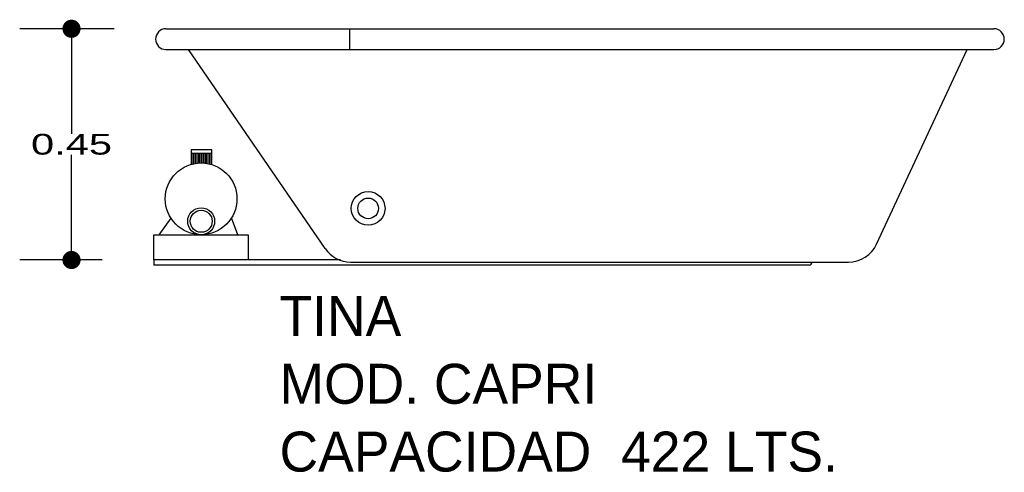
# Model space of a CAD drawing. Header units: millimetres. Extents: x 166.4 to 168.3, y 145.88 to 146.75.
import ezdxf

# ---------------------------------------------------------------- set-up
doc = ezdxf.new("R2010")
doc.units = ezdxf.units.MM
for name, color, linetype in [('cotas', 3, 'Continuous'), ('limies2', 2, 'Continuous'), ('limites', 1, 'Continuous')]:
    doc.layers.add(name, color=color, linetype=linetype)
doc.styles.add('77', font='txt')
doc.styles.add('style1', font='ABALC.TTF', dxfattribs={"width": 1.5})
doc.dimstyles.new('cotas1', dxfattribs={"dimtxt": 0.04, "dimasz": 0.035, "dimexe": 0.1, "dimexo": 0.1, "dimgap": 0, "dimtad": 0, "dimtih": 1, "dimtoh": 1, "dimzin": 1, "dimdsep": 46, "dimtxsty": 'style1', "dimblk": 'DOT', "dimcen": 0.2, "dimadec": 0, "dimazin": 0, "dimtm": 1e-09, "dimtfac": 1, "dimtix": 1, "dimtmove": 0, "dimatfit": 3, "dimfxl": 0, "dimarcsym": 0})

# ---------------------------------------------------------------- blocks, each defined once
blk = doc.blocks.new('_Dot')
at = {"layer": 'limies2', "color": 0, "lineweight": -2}
blk.add_line((-0.5, 0), (-1, 0), dxfattribs=at)
at = {"layer": 'limies2', "color": 0, "const_width": 0.5}
blk.add_lwpolyline([(-0.25, 0, 1), (0.25, 0, 1)], format="xyb", close=True, dxfattribs=at)
blk = doc.blocks.new('*D1')
at = {"layer": 'cotas', "color": 0, "lineweight": -2}
for p, q in [((166.5823, 146.7352), (166.4001, 146.7352)), ((166.5001, 146.7002), (166.5001, 146.5325)), ((166.5001, 146.3242), (166.5001, 146.4919)), ((166.5592, 146.2892), (166.4001, 146.2892))]:
    blk.add_line(p, q, dxfattribs=at)
at = {"layer": 'Defpoints', "color": 0}
for p in [(166.5001, 146.7352), (166.6823, 146.7352), (166.6592, 146.2892)]:
    blk.add_point(p, dxfattribs=at)
at = {"layer": 'cotas', "color": 0, "lineweight": -2, "xscale": 0.035, "yscale": 0.035, "zscale": 0.035}
for p, rotation in [((166.5001, 146.7352), 90), ((166.5001, 146.2892), 270)]:
    blk.add_blockref('_Dot', p, dxfattribs=dict(at, rotation=rotation))
at = {"layer": 'cotas', "color": 0, "insert": (166.5001, 146.5122), "char_height": 0.04, "attachment_point": 5, "style": 'style1'}
blk.add_mtext('0.45', dxfattribs=at)

msp = doc.modelspace()

# ---------------------------------------------------------------- hatches: boundary and pattern name
at = {"layer": 'limites'}
h = msp.add_hatch(dxfattribs=at)
h.set_pattern_fill('LINE', color=256, scale=0.000968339, angle=90, style=0)
h.set_pattern_definition([(90, (359.5427938, -55.9917565), (0.003074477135, 2e-19), [])])
h.paths.add_polyline_path([(166.7309, 146.4736), (166.7309, 146.4947), (166.7708, 146.4947), (166.7708, 146.4732, 0.14758)])

# ---------------------------------------------------------------- linework, layer by layer
at = {"layer": 'limies2'}
for p, q in [((166.6823, 146.7352), (168.2794, 146.7352)), ((167.0362, 146.7352), (167.0362, 146.6952)), ((166.6823, 146.6952), (168.2794, 146.6952)), ((166.9893, 146.3113), (166.726, 146.6952)), ((168.0532, 146.3199), (168.2281, 146.6952)), ((167.0192, 146.2892), (166.6592, 146.2892)), ((166.6592, 146.2892), (166.6592, 146.2792)), ((167.0388, 146.2852), (167.9988, 146.2852)), ((166.9952, 146.2792), (166.6592, 146.2792)), ((167.9227, 146.2792), (166.9952, 146.2792))]:
    msp.add_line(p, q, dxfattribs=at)
for radius in [0.0325, 0.0199]:
    msp.add_circle((167.0723, 146.3887), radius, dxfattribs=at)
for centre, radius, start, end in [((166.6823, 146.7152), 0.02, 90, 270), ((168.2794, 146.7152), 0.02, 270, 90), ((167.0388, 146.3452), 0.06, 214.4424, 270), ((167.9988, 146.3452), 0.06, 270, 335.0168), ((167.9227, 146.2852), 0.006, 270, 0)]:
    msp.add_arc(centre, radius, start, end, dxfattribs=at)
at = {"layer": 'limites'}
for p, q in [((166.7309, 146.5014), (166.7309, 146.4728)), ((166.7708, 146.5014), (166.7309, 146.5014)), ((166.7708, 146.4947), (166.7309, 146.4947)), ((166.7708, 146.4728), (166.7708, 146.5014)), ((166.6918, 146.3701), (166.6683, 146.338)), ((166.821, 146.338), (166.8086, 146.3703))]:
    msp.add_line(p, q, dxfattribs=at)
msp.add_lwpolyline([(166.8411, 146.2892), (166.6592, 146.2892), (166.6592, 146.338), (166.8411, 146.338)], close=True, dxfattribs=at)
for centre, radius in [((166.7501, 146.4072), 0.0692), ((166.7502, 146.364), 0.026), ((166.7502, 146.364), 0.0213)]:
    msp.add_circle(centre, radius, dxfattribs=at)

# ---------------------------------------------------------------- texts
at = {"layer": 'limies2', "style": '77'}
for s, height, p in [('TINA', 0.07708, (166.9014, 146.1428)), ('MOD. CAPRI', 0.07708, (166.9014, 146.0119)), ('CAPACIDAD  422 LTS.', 0.077085, (166.9014, 145.8811))]:
    msp.add_text(s, height=height, dxfattribs=at).set_placement(p)

# ---------------------------------------------------------------- dimensions: what is measured, and where the dimension line sits
at = {"layer": 'cotas'}
dim = msp.add_linear_dim(base=(166.5001, 146.7352), p1=(166.6592, 146.2892), p2=(166.6823, 146.7352), angle=90, dimstyle='cotas1', dxfattribs=at)
dim.commit()
dim.dimension.update_dxf_attribs({"geometry": '*D1', "text_midpoint": (166.5001, 146.5122)})

doc.saveas('drawing.dxf')
